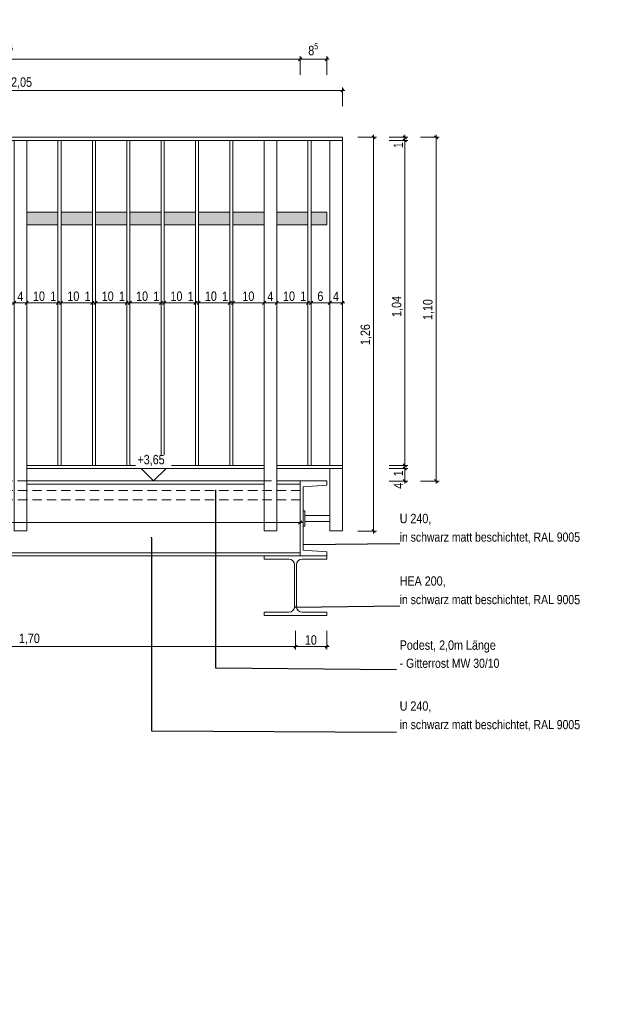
# Model space of a CAD drawing. Header units: metres. Extents: x -58265 to 854892, y -56510 to 35250.
# Tile 40 of 47: x 614433 to 616355, y -28604 to -25454. Entities that reach past the tile are written whole.
import ezdxf

# ---------------------------------------------------------------- set-up
doc = ezdxf.new("R2010")
doc.units = ezdxf.units.M
doc.header["$LTSCALE"] = 0.05
doc.linetypes.add('Wipeout_Contour', pattern=[20000, 0, -20000])
doc.linetypes.add('Öffnungslinie Tür Fenster', pattern=[920, 600, -320])
for name, color, linetype in [('A_1_Schraffuren', 7, 'Continuous'), ('A_4_Detail_Bemaßung', 7, 'Continuous'), ('A_4_Details_Linien', 7, 'Continuous'), ('A_4_N_Detail_Inhalt', 7, 'Continuous')]:
    doc.layers.add(name, color=color, linetype=linetype)
doc.styles.add('ERSTELLTER_STIL_2', font='txt')
doc.dimstyles.new('ERSTELLTER_STIL__1', dxfattribs={"dimtxt": 30, "dimasz": 9.5, "dimexe": 0.18, "dimexo": 50, "dimgap": 0, "dimtad": 1, "dimtih": 1, "dimtoh": 1, "dimlfac": 0.001, "dimzin": 0, "dimdsep": 46, "dimtxsty": 'ERSTELLTER_STIL_2', "dimblk": 'ARROWHEAD_6', "dimblk1": 'ARROWHEAD_6', "dimblk2": 'ARROWHEAD_6', "dimcen": 0.09, "dimclrd": 7, "dimclre": 7, "dimclrt": 7, "dimazin": 0, "dimtfac": 1, "dimtdec": 4, "dimtmove": 0, "dimatfit": 3, "dimfxl": 1, "dimtolj": 1, "dimtzin": 0, "dimarcsym": 0})
doc.dimstyles.new('ERSTELLTER_STIL__4', dxfattribs={"dimtxt": 30, "dimasz": 9.5, "dimexe": 0.18, "dimexo": 50, "dimgap": 0, "dimtad": 1, "dimlfac": 0.001, "dimzin": 0, "dimdsep": 46, "dimtxsty": 'ERSTELLTER_STIL_2', "dimblk": 'ARROWHEAD_6', "dimblk1": 'ARROWHEAD_6', "dimblk2": 'ARROWHEAD_6', "dimcen": 0.09, "dimclrd": 7, "dimclre": 7, "dimclrt": 7, "dimazin": 0, "dimtfac": 1, "dimtdec": 4, "dimtmove": 0, "dimatfit": 3, "dimfxl": 1, "dimtolj": 1, "dimtzin": 0, "dimarcsym": 0})
doc.dimstyles.new('ERSTELLTER_STIL__5', dxfattribs={"dimtxt": 30, "dimasz": 9.5, "dimexe": 0.18, "dimexo": 50, "dimgap": 0, "dimtad": 1, "dimtih": 1, "dimtoh": 1, "dimlfac": 0.001, "dimzin": 0, "dimdsep": 46, "dimtxsty": 'ERSTELLTER_STIL_2', "dimblk": 'ARROWHEAD_6', "dimblk1": 'ARROWHEAD_6', "dimblk2": 'ARROWHEAD_6', "dimcen": 0.09, "dimclrd": 7, "dimclre": 7, "dimclrt": 7, "dimazin": 0, "dimtfac": 1, "dimtdec": 4, "dimtmove": 2, "dimatfit": 3, "dimfxl": 1, "dimtolj": 1, "dimtzin": 0, "dimarcsym": 0})
doc.dimstyles.new('ERSTELLTER_STIL__9', dxfattribs={"dimtxt": 0.18, "dimasz": 9.12, "dimexe": 0.18, "dimexo": 0.0625, "dimgap": 0, "dimtad": 0, "dimtih": 1, "dimtoh": 1, "dimdec": 4, "dimzin": 0, "dimdsep": 46, "dimcen": 0.09, "dimadec": 0, "dimazin": 0, "dimtfac": 1, "dimtdec": 4, "dimtmove": 0, "dimatfit": 3, "dimldrblk": 'ARROWHEAD_11', "dimfxl": 1, "dimtolj": 1, "dimtzin": 0, "dimarcsym": 0})

# ---------------------------------------------------------------- blocks, each defined once
blk = doc.blocks.new('*D74', base_point=(565636.8, -30579.8))
at = {"layer": 'A_4_Detail_Bemaßung', "color": 7, "linetype": 'Continuous', "lineweight": 13}
for p, q in [((613420.4, -25674.8), (613410.4, -25684.8)), ((613415.4, -25729.8), (613415.4, -25670.4)), ((615460.4, -25684.8), (615470.4, -25674.8)), ((615465.4, -25729.8), (615465.4, -25670.4)), ((613407.9, -25679.8), (613415.4, -25679.8)), ((613415.4, -25679.8), (615465.4, -25679.8)), ((615465.4, -25679.8), (615472.9, -25679.8))]:
    blk.add_line(p, q, dxfattribs=at)
at = {"layer": 'A_4_Detail_Bemaßung', "color": 7, "lineweight": 13, "insert": (614405.5, -25673.8), "char_height": 30, "attachment_point": 7, "style": 'ERSTELLTER_STIL_2'}
blk.add_mtext('\\A1;{\\pql;\\fSwis721 Cn BT|b0|i0|c0|p0;\\W1.000000;2,05}', dxfattribs=at)
blk = doc.blocks.new('ARROWHEAD_6')
at = {"color": 0, "linetype": 'Continuous', "lineweight": 0}
for p, q in [((0, 0), (-1, 0)), ((-0.5, -0.5), (0.5, 0.5))]:
    blk.add_line(p, q, dxfattribs=at)
blk = doc.blocks.new('*D79', base_point=(565636.8, -30579.8))
at = {"layer": 'A_4_Detail_Bemaßung', "color": 7, "linetype": 'Continuous', "lineweight": 13}
for p, q in [((614415.4, -26369.1), (614415.4, -26309.8)), ((614455.4, -26369.1), (614455.4, -26309.8)), ((614407.9, -26359.8), (614415.4, -26359.8)), ((614420.4, -26354.8), (614410.4, -26364.8)), ((614415.4, -26359.8), (614455.4, -26359.8)), ((614460.4, -26354.8), (614450.4, -26364.8))]:
    blk.add_line(p, q, dxfattribs=at)
at = {"layer": 'A_4_Detail_Bemaßung', "color": 7, "lineweight": 13, "insert": (614425.5, -26353.8), "char_height": 30, "attachment_point": 7, "style": 'ERSTELLTER_STIL_2'}
blk.add_mtext('\\A1;{\\pql;\\fSwis721 Cn BT|b0|i0|c0|p0;\\W1.000000;4}', dxfattribs=at)
blk = doc.blocks.new('*D80', base_point=(565636.8, -30579.8))
at = {"layer": 'A_4_Detail_Bemaßung', "color": 7, "linetype": 'Continuous', "lineweight": 13}
for p, q in [((614455.4, -26369.1), (614455.4, -26309.8)), ((614555.4, -26369.1), (614555.4, -26309.8)), ((614460.4, -26354.8), (614450.4, -26364.8)), ((614455.4, -26359.8), (614555.4, -26359.8)), ((614560.4, -26354.8), (614550.4, -26364.8))]:
    blk.add_line(p, q, dxfattribs=at)
at = {"layer": 'A_4_Detail_Bemaßung', "color": 7, "lineweight": 13, "char_height": 30, "attachment_point": 7, "style": 'ERSTELLTER_STIL_2'}
for s, insert in [('\\A1;{\\pql;\\fSwis721 Cn BT|b0|i0|c0|p0;\\W1.000000;10}', (614475.5, -26353.8)), ('\\A1;{\\pql;\\fSwis721 Cn BT|b0|i0|c0|p0;\\W1.000000;1}', (614530.5, -26353.8))]:
    blk.add_mtext(s, dxfattribs=dict(at, insert=insert))
blk = doc.blocks.new('*D81', base_point=(565636.8, -30579.8))
at = {"layer": 'A_4_Detail_Bemaßung', "color": 7, "linetype": 'Continuous', "lineweight": 13}
for p, q in [((614555.4, -26369.1), (614555.4, -26309.8)), ((614565.4, -26369.1), (614565.4, -26309.8)), ((614560.4, -26354.8), (614550.4, -26364.8)), ((614555.4, -26359.8), (614565.4, -26359.8)), ((614570.4, -26354.8), (614560.4, -26364.8))]:
    blk.add_line(p, q, dxfattribs=at)
blk = doc.blocks.new('*D82', base_point=(565636.8, -30579.8))
at = {"layer": 'A_4_Detail_Bemaßung', "color": 7, "linetype": 'Continuous', "lineweight": 13}
for p, q in [((614565.4, -26369.1), (614565.4, -26309.8)), ((614665.4, -26369.1), (614665.4, -26309.8)), ((614570.4, -26354.8), (614560.4, -26364.8)), ((614565.4, -26359.8), (614665.4, -26359.8)), ((614670.4, -26354.8), (614660.4, -26364.8))]:
    blk.add_line(p, q, dxfattribs=at)
at = {"layer": 'A_4_Detail_Bemaßung', "color": 7, "lineweight": 13, "char_height": 30, "attachment_point": 7, "style": 'ERSTELLTER_STIL_2'}
for s, insert in [('\\A1;{\\pql;\\fSwis721 Cn BT|b0|i0|c0|p0;\\W1.000000;10}', (614585.5, -26353.8)), ('\\A1;{\\pql;\\fSwis721 Cn BT|b0|i0|c0|p0;\\W1.000000;1}', (614640.5, -26353.8))]:
    blk.add_mtext(s, dxfattribs=dict(at, insert=insert))
blk = doc.blocks.new('*D83', base_point=(565636.8, -30579.8))
at = {"layer": 'A_4_Detail_Bemaßung', "color": 7, "linetype": 'Continuous', "lineweight": 13}
for p, q in [((614665.4, -26369.1), (614665.4, -26309.8)), ((614675.4, -26369.1), (614675.4, -26309.8)), ((614670.4, -26354.8), (614660.4, -26364.8)), ((614665.4, -26359.8), (614675.4, -26359.8)), ((614680.4, -26354.8), (614670.4, -26364.8))]:
    blk.add_line(p, q, dxfattribs=at)
blk = doc.blocks.new('*D84', base_point=(565636.8, -30579.8))
at = {"layer": 'A_4_Detail_Bemaßung', "color": 7, "linetype": 'Continuous', "lineweight": 13}
for p, q in [((614675.4, -26369.1), (614675.4, -26309.8)), ((614775.4, -26369.1), (614775.4, -26309.8)), ((614680.4, -26354.8), (614670.4, -26364.8)), ((614675.4, -26359.8), (614775.4, -26359.8)), ((614780.4, -26354.8), (614770.4, -26364.8))]:
    blk.add_line(p, q, dxfattribs=at)
at = {"layer": 'A_4_Detail_Bemaßung', "color": 7, "lineweight": 13, "char_height": 30, "attachment_point": 7, "style": 'ERSTELLTER_STIL_2'}
for s, insert in [('\\A1;{\\pql;\\fSwis721 Cn BT|b0|i0|c0|p0;\\W1.000000;10}', (614695.5, -26353.8)), ('\\A1;{\\pql;\\fSwis721 Cn BT|b0|i0|c0|p0;\\W1.000000;1}', (614750.5, -26353.8))]:
    blk.add_mtext(s, dxfattribs=dict(at, insert=insert))
blk = doc.blocks.new('*D85', base_point=(565636.8, -30579.8))
at = {"layer": 'A_4_Detail_Bemaßung', "color": 7, "linetype": 'Continuous', "lineweight": 13}
for p, q in [((614775.4, -26369.1), (614775.4, -26309.8)), ((614785.4, -26369.1), (614785.4, -26309.8)), ((614780.4, -26354.8), (614770.4, -26364.8)), ((614775.4, -26359.8), (614785.4, -26359.8)), ((614790.4, -26354.8), (614780.4, -26364.8))]:
    blk.add_line(p, q, dxfattribs=at)
blk = doc.blocks.new('*D86', base_point=(565636.8, -30579.8))
at = {"layer": 'A_4_Detail_Bemaßung', "color": 7, "linetype": 'Continuous', "lineweight": 13}
for p, q in [((614785.4, -26369.1), (614785.4, -26309.8)), ((614885.4, -26369.1), (614885.4, -26309.8)), ((614790.4, -26354.8), (614780.4, -26364.8)), ((614785.4, -26359.8), (614885.4, -26359.8)), ((614890.4, -26354.8), (614880.4, -26364.8))]:
    blk.add_line(p, q, dxfattribs=at)
at = {"layer": 'A_4_Detail_Bemaßung', "color": 7, "lineweight": 13, "char_height": 30, "attachment_point": 7, "style": 'ERSTELLTER_STIL_2'}
for s, insert in [('\\A1;{\\pql;\\fSwis721 Cn BT|b0|i0|c0|p0;\\W1.000000;10}', (614805.5, -26353.8)), ('\\A1;{\\pql;\\fSwis721 Cn BT|b0|i0|c0|p0;\\W1.000000;1}', (614860.5, -26353.8))]:
    blk.add_mtext(s, dxfattribs=dict(at, insert=insert))
blk = doc.blocks.new('*D87', base_point=(565636.8, -30579.8))
at = {"layer": 'A_4_Detail_Bemaßung', "color": 7, "linetype": 'Continuous', "lineweight": 13}
for p, q in [((614885.4, -26369.1), (614885.4, -26309.8)), ((614895.4, -26369.1), (614895.4, -26309.8)), ((614890.4, -26354.8), (614880.4, -26364.8)), ((614885.4, -26359.8), (614895.4, -26359.8)), ((614900.4, -26354.8), (614890.4, -26364.8))]:
    blk.add_line(p, q, dxfattribs=at)
blk = doc.blocks.new('*D88', base_point=(565636.8, -30579.8))
at = {"layer": 'A_4_Detail_Bemaßung', "color": 7, "linetype": 'Continuous', "lineweight": 13}
for p, q in [((614895.4, -26369.1), (614895.4, -26309.8)), ((614995.4, -26369.1), (614995.4, -26309.8)), ((614900.4, -26354.8), (614890.4, -26364.8)), ((614895.4, -26359.8), (614995.4, -26359.8)), ((615000.4, -26354.8), (614990.4, -26364.8))]:
    blk.add_line(p, q, dxfattribs=at)
at = {"layer": 'A_4_Detail_Bemaßung', "color": 7, "lineweight": 13, "char_height": 30, "attachment_point": 7, "style": 'ERSTELLTER_STIL_2'}
for s, insert in [('\\A1;{\\pql;\\fSwis721 Cn BT|b0|i0|c0|p0;\\W1.000000;10}', (614915.5, -26353.8)), ('\\A1;{\\pql;\\fSwis721 Cn BT|b0|i0|c0|p0;\\W1.000000;1}', (614970.5, -26353.8))]:
    blk.add_mtext(s, dxfattribs=dict(at, insert=insert))
blk = doc.blocks.new('*D89', base_point=(565636.8, -30579.8))
at = {"layer": 'A_4_Detail_Bemaßung', "color": 7, "linetype": 'Continuous', "lineweight": 13}
for p, q in [((614995.4, -26369.1), (614995.4, -26309.8)), ((615005.4, -26369.1), (615005.4, -26309.8)), ((615000.4, -26354.8), (614990.4, -26364.8)), ((614995.4, -26359.8), (615005.4, -26359.8)), ((615010.4, -26354.8), (615000.4, -26364.8))]:
    blk.add_line(p, q, dxfattribs=at)
blk = doc.blocks.new('*D90', base_point=(565636.8, -30579.8))
at = {"layer": 'A_4_Detail_Bemaßung', "color": 7, "linetype": 'Continuous', "lineweight": 13}
for p, q in [((615005.4, -26369.1), (615005.4, -26309.8)), ((615105.4, -26369.1), (615105.4, -26309.8)), ((615010.4, -26354.8), (615000.4, -26364.8)), ((615005.4, -26359.8), (615105.4, -26359.8)), ((615110.4, -26354.8), (615100.4, -26364.8))]:
    blk.add_line(p, q, dxfattribs=at)
at = {"layer": 'A_4_Detail_Bemaßung', "color": 7, "lineweight": 13, "char_height": 30, "attachment_point": 7, "style": 'ERSTELLTER_STIL_2'}
for s, insert in [('\\A1;{\\pql;\\fSwis721 Cn BT|b0|i0|c0|p0;\\W1.000000;10}', (615025.5, -26353.8)), ('\\A1;{\\pql;\\fSwis721 Cn BT|b0|i0|c0|p0;\\W1.000000;1}', (615080.5, -26353.8))]:
    blk.add_mtext(s, dxfattribs=dict(at, insert=insert))
blk = doc.blocks.new('*D91', base_point=(565636.8, -30579.8))
at = {"layer": 'A_4_Detail_Bemaßung', "color": 7, "linetype": 'Continuous', "lineweight": 13}
for p, q in [((615105.4, -26369.1), (615105.4, -26309.8)), ((615115.4, -26369.1), (615115.4, -26309.8)), ((615110.4, -26354.8), (615100.4, -26364.8)), ((615105.4, -26359.8), (615115.4, -26359.8)), ((615120.4, -26354.8), (615110.4, -26364.8))]:
    blk.add_line(p, q, dxfattribs=at)
blk = doc.blocks.new('*D92', base_point=(565636.8, -30579.8))
at = {"layer": 'A_4_Detail_Bemaßung', "color": 7, "linetype": 'Continuous', "lineweight": 13}
for p, q in [((615115.4, -26369.1), (615115.4, -26309.8)), ((615215.4, -26369.1), (615215.4, -26309.8)), ((615120.4, -26354.8), (615110.4, -26364.8)), ((615115.4, -26359.8), (615215.4, -26359.8)), ((615220.4, -26354.8), (615210.4, -26364.8))]:
    blk.add_line(p, q, dxfattribs=at)
at = {"layer": 'A_4_Detail_Bemaßung', "color": 7, "lineweight": 13, "insert": (615145.5, -26353.8), "char_height": 30, "attachment_point": 7, "style": 'ERSTELLTER_STIL_2'}
blk.add_mtext('\\A1;{\\pql;\\fSwis721 Cn BT|b0|i0|c0|p0;\\W1.000000;10}', dxfattribs=at)
blk = doc.blocks.new('*D93', base_point=(565636.8, -30579.8))
at = {"layer": 'A_4_Detail_Bemaßung', "color": 7, "linetype": 'Continuous', "lineweight": 13}
for p, q in [((615215.4, -26369.1), (615215.4, -26309.8)), ((615255.4, -26369.1), (615255.4, -26309.8)), ((615220.4, -26354.8), (615210.4, -26364.8)), ((615215.4, -26359.8), (615255.4, -26359.8)), ((615260.4, -26354.8), (615250.4, -26364.8))]:
    blk.add_line(p, q, dxfattribs=at)
at = {"layer": 'A_4_Detail_Bemaßung', "color": 7, "lineweight": 13, "insert": (615225.5, -26353.8), "char_height": 30, "attachment_point": 7, "style": 'ERSTELLTER_STIL_2'}
blk.add_mtext('\\A1;{\\pql;\\fSwis721 Cn BT|b0|i0|c0|p0;\\W1.000000;4}', dxfattribs=at)
blk = doc.blocks.new('*D94', base_point=(565636.8, -30579.8))
at = {"layer": 'A_4_Detail_Bemaßung', "color": 7, "linetype": 'Continuous', "lineweight": 13}
for p, q in [((615255.4, -26369.1), (615255.4, -26309.8)), ((615355.4, -26369.1), (615355.4, -26309.8)), ((615260.4, -26354.8), (615250.4, -26364.8)), ((615255.4, -26359.8), (615355.4, -26359.8)), ((615360.4, -26354.8), (615350.4, -26364.8))]:
    blk.add_line(p, q, dxfattribs=at)
at = {"layer": 'A_4_Detail_Bemaßung', "color": 7, "lineweight": 13, "char_height": 30, "attachment_point": 7, "style": 'ERSTELLTER_STIL_2'}
for s, insert in [('\\A1;{\\pql;\\fSwis721 Cn BT|b0|i0|c0|p0;\\W1.000000;10}', (615275.5, -26353.8)), ('\\A1;{\\pql;\\fSwis721 Cn BT|b0|i0|c0|p0;\\W1.000000;1}', (615330.5, -26353.8))]:
    blk.add_mtext(s, dxfattribs=dict(at, insert=insert))
blk = doc.blocks.new('*D95', base_point=(565636.8, -30579.8))
at = {"layer": 'A_4_Detail_Bemaßung', "color": 7, "linetype": 'Continuous', "lineweight": 13}
for p, q in [((615355.4, -26369.1), (615355.4, -26309.8)), ((615365.4, -26369.1), (615365.4, -26309.8)), ((615360.4, -26354.8), (615350.4, -26364.8)), ((615355.4, -26359.8), (615365.4, -26359.8)), ((615370.4, -26354.8), (615360.4, -26364.8))]:
    blk.add_line(p, q, dxfattribs=at)
blk = doc.blocks.new('*D96', base_point=(565636.8, -30579.8))
at = {"layer": 'A_4_Detail_Bemaßung', "color": 7, "linetype": 'Continuous', "lineweight": 13}
for p, q in [((615365.4, -26369.1), (615365.4, -26309.8)), ((615425.4, -26369.1), (615425.4, -26309.8)), ((615370.4, -26354.8), (615360.4, -26364.8)), ((615365.4, -26359.8), (615425.4, -26359.8)), ((615430.4, -26354.8), (615420.4, -26364.8))]:
    blk.add_line(p, q, dxfattribs=at)
at = {"layer": 'A_4_Detail_Bemaßung', "color": 7, "lineweight": 13, "insert": (615385.5, -26353.8), "char_height": 30, "attachment_point": 7, "style": 'ERSTELLTER_STIL_2'}
blk.add_mtext('\\A1;{\\pql;\\fSwis721 Cn BT|b0|i0|c0|p0;\\W1.000000;6}', dxfattribs=at)
blk = doc.blocks.new('*D97', base_point=(565636.8, -30579.8))
at = {"layer": 'A_4_Detail_Bemaßung', "color": 7, "linetype": 'Continuous', "lineweight": 13}
for p, q in [((615425.4, -26369.1), (615425.4, -26309.8)), ((615465.4, -26369.1), (615465.4, -26309.8)), ((615430.4, -26354.8), (615420.4, -26364.8)), ((615425.4, -26359.8), (615465.4, -26359.8)), ((615460.4, -26364.8), (615470.4, -26354.8)), ((615465.4, -26359.8), (615472.9, -26359.8))]:
    blk.add_line(p, q, dxfattribs=at)
at = {"layer": 'A_4_Detail_Bemaßung', "color": 7, "lineweight": 13, "insert": (615435.5, -26353.8), "char_height": 30, "attachment_point": 7, "style": 'ERSTELLTER_STIL_2'}
blk.add_mtext('\\A1;{\\pql;\\fSwis721 Cn BT|b0|i0|c0|p0;\\W1.000000;4}', dxfattribs=at)
blk = doc.blocks.new('*D99', base_point=(565636.8, -30579.8))
at = {"layer": 'A_4_Detail_Bemaßung', "color": 7, "linetype": 'Continuous', "lineweight": 13}
for p, q in [((613615.4, -27469.1), (613615.4, -27409.8)), ((615315.4, -27469.1), (615315.4, -27409.8)), ((613620.4, -27454.8), (613610.4, -27464.8)), ((613615.4, -27459.8), (615315.4, -27459.8)), ((615320.4, -27454.8), (615310.4, -27464.8))]:
    blk.add_line(p, q, dxfattribs=at)
at = {"layer": 'A_4_Detail_Bemaßung', "color": 7, "lineweight": 13, "insert": (614430.5, -27453.8), "char_height": 30, "attachment_point": 7, "style": 'ERSTELLTER_STIL_2'}
blk.add_mtext('\\A1;{\\pql;\\fSwis721 Cn BT|b0|i0|c0|p0;\\W1.000000;1,70}', dxfattribs=at)
blk = doc.blocks.new('*D100', base_point=(565636.8, -30579.8))
at = {"layer": 'A_4_Detail_Bemaßung', "color": 7, "linetype": 'Continuous', "lineweight": 13}
for p, q in [((615315.4, -27469.1), (615315.4, -27409.8)), ((615415.4, -27469.1), (615415.4, -27409.8)), ((615320.4, -27454.8), (615310.4, -27464.8)), ((615315.4, -27459.8), (615415.4, -27459.8)), ((615410.4, -27464.8), (615420.4, -27454.8)), ((615415.4, -27459.8), (615422.9, -27459.8))]:
    blk.add_line(p, q, dxfattribs=at)
at = {"layer": 'A_4_Detail_Bemaßung', "color": 7, "lineweight": 13, "insert": (615345.5, -27453.8), "char_height": 30, "attachment_point": 7, "style": 'ERSTELLTER_STIL_2'}
blk.add_mtext('\\A1;{\\pql;\\fSwis721 Cn BT|b0|i0|c0|p0;\\W1.000000;10}', dxfattribs=at)
blk = doc.blocks.new('*D101', base_point=(565636.8, -30579.8))
at = {"layer": 'A_4_Detail_Bemaßung', "color": 7, "linetype": 'Continuous', "lineweight": 13}
for p, q in [((613415.4, -27071.7), (613415.4, -27012.4)), ((615330.4, -27071.7), (615330.4, -27012.4)), ((613407.9, -27062.4), (613415.4, -27062.4)), ((613420.4, -27057.4), (613410.4, -27067.4)), ((613415.4, -27062.4), (615330.4, -27062.4)), ((615325.4, -27067.4), (615335.4, -27057.4)), ((615330.4, -27062.4), (615337.9, -27062.4))]:
    blk.add_line(p, q, dxfattribs=at)
at = {"layer": 'A_4_Detail_Bemaßung', "color": 7, "lineweight": 13, "insert": (614290.8, -27062.7), "char_height": 30, "attachment_point": 7, "style": 'ERSTELLTER_STIL_2'}
blk.add_mtext('\\A1;{\\pql;\\fSwis721 Cn BT|b0|i0|c0|p0;\\W1.000000;1,91\\fSwis721 Cn BT|b0|i0|c0|p0;\\W1.000000;\\A1{\\H.66x;\\S5^  ;}}', dxfattribs=at)
blk = doc.blocks.new('*D122', base_point=(565636.8, -30579.8))
at = {"layer": 'A_4_Detail_Bemaßung', "color": 7, "linetype": 'Continuous', "lineweight": 13}
for p, q in [((615674.8, -26889.8), (615615.4, -26889.8)), ((615660.4, -26884.8), (615670.4, -26894.8)), ((615665.4, -26929.8), (615665.4, -26889.8)), ((615674.8, -26929.8), (615615.4, -26929.8)), ((615660.4, -26924.8), (615670.4, -26934.8)), ((615665.4, -26937.3), (615665.4, -26929.8))]:
    blk.add_line(p, q, dxfattribs=at)
at = {"layer": 'A_4_Detail_Bemaßung', "color": 7, "lineweight": 13, "char_height": 30, "attachment_point": 7, "rotation": 90, "style": 'ERSTELLTER_STIL_2'}
for s, insert in [('\\A1;{\\pql;\\fSwis721 Cn BT|b0|i0|c0|p0;\\W1.000000;1}', (615659.4, -26914.7)), ('\\A1;{\\pql;\\fSwis721 Cn BT|b0|i0|c0|p0;\\W1.000000;4}', (615659.4, -26954.7))]:
    blk.add_mtext(s, dxfattribs=dict(at, insert=insert))
blk = doc.blocks.new('*D123', base_point=(565636.8, -30579.8))
at = {"layer": 'A_4_Detail_Bemaßung', "color": 7, "linetype": 'Continuous', "lineweight": 13}
for p, q in [((615660.4, -26874.8), (615670.4, -26884.8)), ((615674.8, -26879.8), (615615.4, -26879.8)), ((615674.8, -26889.8), (615615.4, -26889.8)), ((615660.4, -26884.8), (615670.4, -26894.8)), ((615665.4, -26889.8), (615665.4, -26879.8))]:
    blk.add_line(p, q, dxfattribs=at)
blk = doc.blocks.new('*D124', base_point=(565636.8, -30579.8))
at = {"layer": 'A_4_Detail_Bemaßung', "color": 7, "linetype": 'Continuous', "lineweight": 13}
for p, q in [((615670.4, -25844.8), (615660.4, -25834.8)), ((615674.8, -25839.8), (615615.4, -25839.8)), ((615665.4, -26879.8), (615665.4, -25839.8)), ((615660.4, -26874.8), (615670.4, -26884.8)), ((615674.8, -26879.8), (615615.4, -26879.8))]:
    blk.add_line(p, q, dxfattribs=at)
at = {"layer": 'A_4_Detail_Bemaßung', "color": 7, "lineweight": 13, "char_height": 30, "attachment_point": 7, "rotation": 90, "style": 'ERSTELLTER_STIL_2'}
for s, insert in [('\\A1;{\\pql;\\fSwis721 Cn BT|b0|i0|c0|p0;\\W1.000000;1}', (615659.4, -25864.7)), ('\\A1;{\\pql;\\fSwis721 Cn BT|b0|i0|c0|p0;\\W1.000000;1,04}', (615659.4, -26404.6))]:
    blk.add_mtext(s, dxfattribs=dict(at, insert=insert))
blk = doc.blocks.new('*D125', base_point=(565636.8, -30579.8))
at = {"layer": 'A_4_Detail_Bemaßung', "color": 7, "linetype": 'Continuous', "lineweight": 13}
for p, q in [((615674.8, -25829.8), (615615.4, -25829.8)), ((615660.4, -25824.8), (615670.4, -25834.8)), ((615670.4, -25844.8), (615660.4, -25834.8)), ((615665.4, -25829.8), (615665.4, -25822.3)), ((615665.4, -25839.8), (615665.4, -25829.8)), ((615674.8, -25839.8), (615615.4, -25839.8))]:
    blk.add_line(p, q, dxfattribs=at)
blk = doc.blocks.new('*D126', base_point=(565636.8, -30579.8))
at = {"layer": 'A_4_Detail_Bemaßung', "color": 7, "linetype": 'Continuous', "lineweight": 13}
for p, q in [((615774.8, -25829.8), (615715.4, -25829.8)), ((615770.4, -25834.8), (615760.4, -25824.8)), ((615765.4, -25829.8), (615765.4, -25822.3)), ((615765.4, -26929.8), (615765.4, -25829.8)), ((615774.8, -26929.8), (615715.4, -26929.8)), ((615760.4, -26924.8), (615770.4, -26934.8)), ((615765.4, -26937.3), (615765.4, -26929.8))]:
    blk.add_line(p, q, dxfattribs=at)
at = {"layer": 'A_4_Detail_Bemaßung', "color": 7, "lineweight": 13, "insert": (615759.4, -26414.7), "char_height": 30, "attachment_point": 7, "rotation": 90, "style": 'ERSTELLTER_STIL_2'}
blk.add_mtext('\\A1;{\\pql;\\fSwis721 Cn BT|b0|i0|c0|p0;\\W1.000000;1,10}', dxfattribs=at)
blk = doc.blocks.new('*D127', base_point=(565636.8, -30579.8))
at = {"layer": 'A_4_Detail_Bemaßung', "color": 7, "linetype": 'Continuous', "lineweight": 13}
for p, q in [((615574.8, -25829.8), (615515.4, -25829.8)), ((615570.4, -25834.8), (615560.4, -25824.8)), ((615565.4, -25829.8), (615565.4, -25822.3)), ((615565.4, -27089.8), (615565.4, -25829.8)), ((615574.8, -27089.8), (615515.4, -27089.8)), ((615560.4, -27084.8), (615570.4, -27094.8)), ((615565.4, -27097.3), (615565.4, -27089.8))]:
    blk.add_line(p, q, dxfattribs=at)
at = {"layer": 'A_4_Detail_Bemaßung', "color": 7, "lineweight": 13, "insert": (615559.4, -26494.7), "char_height": 30, "attachment_point": 7, "rotation": 90, "style": 'ERSTELLTER_STIL_2'}
blk.add_mtext('\\A1;{\\pql;\\fSwis721 Cn BT|b0|i0|c0|p0;\\W1.000000;1,26}', dxfattribs=at)
blk = doc.blocks.new('*D155', base_point=(565636.8, -30579.8))
at = {"layer": 'A_4_Detail_Bemaßung', "color": 7, "linetype": 'Continuous', "lineweight": 13}
for p, q in [((613420.4, -25574.8), (613410.4, -25584.8)), ((613415.4, -25629.8), (613415.4, -25570.4)), ((613415.4, -25579.8), (615330.4, -25579.8)), ((615335.4, -25574.8), (615325.4, -25584.8)), ((615330.4, -25629.8), (615330.4, -25570.4))]:
    blk.add_line(p, q, dxfattribs=at)
at = {"layer": 'A_4_Detail_Bemaßung', "color": 7, "lineweight": 13, "insert": (614331.5, -25581.3), "char_height": 30, "attachment_point": 7, "style": 'ERSTELLTER_STIL_2'}
blk.add_mtext('\\A1;{\\pql;\\fSwis721 Cn BT|b0|i0|c0|p0;\\W1.000000;1,91\\fSwis721 Cn BT|b0|i0|c0|p0;\\W1.000000;\\A1{\\H.66x;\\S5^  ;}}', dxfattribs=at)
blk = doc.blocks.new('*D156', base_point=(565636.8, -30579.8))
at = {"layer": 'A_4_Detail_Bemaßung', "color": 7, "linetype": 'Continuous', "lineweight": 13}
for p, q in [((615335.4, -25574.8), (615325.4, -25584.8)), ((615330.4, -25629.8), (615330.4, -25570.4)), ((615330.4, -25579.8), (615415.4, -25579.8)), ((615410.4, -25584.8), (615420.4, -25574.8)), ((615415.4, -25629.8), (615415.4, -25570.4)), ((615415.4, -25579.8), (615422.9, -25579.8))]:
    blk.add_line(p, q, dxfattribs=at)
at = {"layer": 'A_4_Detail_Bemaßung', "color": 7, "lineweight": 13, "insert": (615356.4, -25576.1), "char_height": 30, "attachment_point": 7, "style": 'ERSTELLTER_STIL_2'}
blk.add_mtext('\\A1;{\\pql;\\fSwis721 Cn BT|b0|i0|c0|p0;\\W1.000000;8\\fSwis721 Cn BT|b0|i0|c0|p0;\\W1.000000;\\A1{\\H.66x;\\S5^  ;}}', dxfattribs=at)
blk = doc.blocks.new('ARROWHEAD_11')
at = {"color": 0, "linetype": 'Continuous', "lineweight": 0}
blk.add_line((0, 0), (-1, 0), dxfattribs=at)
at = {"color": 0, "linetype": 'Continuous', "lineweight": 0, "const_width": 0.25, "flags": 128}
blk.add_lwpolyline([(-0.125, 0, 1), (0.125, 0, 1)], format="xyb", close=True, dxfattribs=at)

msp = doc.modelspace()

# ---------------------------------------------------------------- hatches: boundary and pattern name
at = {"layer": 'A_1_Schraffuren', "linetype": 'Continuous', "lineweight": 15}
for points in [[(614555.428, -26109.774), (614455.428, -26109.774), (614455.428, -26069.774), (614555.428, -26069.774)], [(614665.428, -26109.774), (614565.428, -26109.774), (614565.428, -26069.774), (614665.428, -26069.774)], [(614775.428, -26109.774), (614675.428, -26109.774), (614675.428, -26069.774), (614775.428, -26069.774)], [(614885.428, -26109.774), (614785.428, -26109.774), (614785.428, -26069.774), (614885.428, -26069.774)], [(614995.428, -26109.774), (614895.428, -26109.774), (614895.428, -26069.774), (614995.428, -26069.774)], [(615105.428, -26109.774), (615005.428, -26109.774), (615005.428, -26069.774), (615105.428, -26069.774)], [(615215.428, -26109.774), (615115.428, -26109.774), (615115.428, -26069.774), (615215.428, -26069.774)], [(615355.428, -26109.774), (615255.428, -26109.774), (615255.428, -26069.774), (615355.428, -26069.774)], [(615415.428, -26109.774), (615365.428, -26109.774), (615365.428, -26069.774), (615415.428, -26069.774)]]:
    msp.add_hatch(color=7, dxfattribs=at).paths.add_polyline_path(points)

# ---------------------------------------------------------------- linework, layer by layer
at = {"color": 7, "linetype": 'Continuous', "lineweight": 15}
msp.add_lwpolyline([(615294.178, -27179.774), (615215.428, -27179.774), (615215.428, -27169.774), (615415.428, -27169.774), (615415.428, -27179.774), (615336.678, -27179.774, 0.41421356), (615318.678, -27197.774), (615318.678, -27331.774, 0.41421356), (615336.678, -27349.774), (615415.428, -27349.774), (615415.428, -27359.774), (615215.428, -27359.774), (615215.428, -27349.774), (615294.178, -27349.774, 0.41421356), (615312.178, -27331.774), (615312.178, -27197.774, 0.41421356)], format="xyb", close=True, dxfattribs=at)
at = {"layer": 'A_1_Schraffuren', "color": 7, "linetype": 'Continuous', "lineweight": 15, "flags": 128}
for points in [[(614555.428, -26109.774), (614455.428, -26109.774), (614455.428, -26069.774), (614555.428, -26069.774)], [(614665.428, -26109.774), (614565.428, -26109.774), (614565.428, -26069.774), (614665.428, -26069.774)], [(614775.428, -26109.774), (614675.428, -26109.774), (614675.428, -26069.774), (614775.428, -26069.774)], [(614885.428, -26109.774), (614785.428, -26109.774), (614785.428, -26069.774), (614885.428, -26069.774)], [(614995.428, -26109.774), (614895.428, -26109.774), (614895.428, -26069.774), (614995.428, -26069.774)], [(615105.428, -26109.774), (615005.428, -26109.774), (615005.428, -26069.774), (615105.428, -26069.774)], [(615215.428, -26109.774), (615115.428, -26109.774), (615115.428, -26069.774), (615215.428, -26069.774)], [(615355.428, -26109.774), (615255.428, -26109.774), (615255.428, -26069.774), (615355.428, -26069.774)], [(615415.428, -26109.774), (615365.428, -26109.774), (615365.428, -26069.774), (615415.428, -26069.774)]]:
    msp.add_lwpolyline(points, close=True, dxfattribs=at)
at = {"layer": 'A_4_Detail_Bemaßung', "color": 7, "linetype": 'Continuous', "lineweight": 13}
for p, q in [((614861.297, -26929.774), (614821.297, -26889.774)), ((614821.297, -26889.774), (614901.297, -26889.774)), ((614901.297, -26889.774), (614861.297, -26929.774)), ((614861.297, -26929.774), (614831.297, -26929.774)), ((614861.297, -26929.774), (614911.297, -26929.774))]:
    msp.add_line(p, q, dxfattribs=at)
at = {"layer": 'A_4_Details_Linien', "color": 7, "linetype": 'Continuous', "lineweight": 15}
msp.add_lwpolyline([(613420.888, -25839.774), (615465.428, -25839.774), (615465.428, -25829.774), (613417.825, -25829.774)], dxfattribs=at)
for points in [[(614415.428, -25839.774), (614455.428, -25839.774), (614455.428, -27089.774), (614415.428, -27089.774)], [(614555.428, -26879.774), (614565.428, -26879.774), (614565.428, -25839.774), (614555.428, -25839.774)], [(614665.428, -26879.774), (614675.428, -26879.774), (614675.428, -25839.774), (614665.428, -25839.774)], [(614775.428, -26879.774), (614785.428, -26879.774), (614785.428, -25839.774), (614775.428, -25839.774)], [(614885.428, -26879.774), (614895.428, -26879.774), (614895.428, -25839.774), (614885.428, -25839.774)], [(614995.428, -26879.774), (615005.428, -26879.774), (615005.428, -25839.774), (614995.428, -25839.774)], [(615105.428, -26879.774), (615115.428, -26879.774), (615115.428, -25839.774), (615105.428, -25839.774)], [(615215.428, -25839.774), (615255.428, -25839.774), (615255.428, -27089.774), (615215.428, -27089.774)], [(615355.428, -26879.774), (615365.428, -26879.774), (615365.428, -25839.774), (615355.428, -25839.774)], [(615425.428, -26879.774), (615465.428, -26879.774), (615465.428, -25839.774), (615425.428, -25839.774)], [(614455.428, -26879.774), (615215.428, -26879.774), (615215.428, -26889.774), (614455.428, -26889.774)], [(615255.428, -26879.774), (615465.428, -26879.774), (615465.428, -26889.774), (615255.428, -26889.774)], [(615425.428, -27089.774), (615465.428, -27089.774), (615465.428, -26889.774), (615425.428, -26889.774)], [(614455.428, -26929.774), (615215.428, -26929.774), (615215.428, -26939.774), (614455.428, -26939.774)], [(615255.428, -26929.774), (615330.428, -26929.774), (615330.428, -26939.774), (615255.428, -26939.774)], [(615415.428, -26929.774), (615330.428, -26929.774), (615330.428, -27169.774), (615415.428, -27169.774), (615415.428, -27156.774), (615340.428, -27150.774), (615340.428, -26948.774), (615415.428, -26942.774)], [(615340.428, -27074.774), (615345.428, -27074.774), (615345.428, -27024.774), (615340.428, -27024.774)], [(615345.428, -27059.774), (615425.428, -27059.774), (615425.428, -27039.774), (615345.428, -27039.774)], [(615330.428, -27169.774), (613471.074, -27169.774), (610771.074, -28994.774), (609941.074, -28994.774), (607678.149, -30524.343), (607678.149, -30699.775), (607668.149, -30699.775), (607668.149, -30519.032), (609938.011, -28984.774), (610768.011, -28984.774), (613468.012, -27159.774), (615330.428, -27159.774)]]:
    msp.add_lwpolyline(points, close=True, dxfattribs=at)
at = {"layer": 'A_4_Details_Linien', "color": 7, "linetype": 'Öffnungslinie Tür Fenster', "lineweight": 15}
msp.add_lwpolyline([(613415.428, -26989.774), (615330.428, -26989.774), (615330.428, -26929.774), (613415.428, -26929.774)], close=True, dxfattribs=at)
msp.add_lwpolyline([(613415.428, -26959.774), (615330.428, -26959.774)], dxfattribs=at)

# ---------------------------------------------------------------- dimensions: what is measured, and where the dimension line sits
at = {"layer": 'A_4_Detail_Bemaßung', "color": 7, "linetype": 'Continuous', "lineweight": 13}
for base, p1, p2, dimstyle, picture, middle in [((615415.428366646, -25579.773905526), (615330.428366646, -26939.773905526), (615415.428366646, -26929.773905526), 'ERSTELLTER_STIL__1', '*D156', (615408.197016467, -25558.77390566)), ((615465.428, -25679.774), (613415.428, -26929.774), (615465.428, -25829.774), 'ERSTELLTER_STIL__1', '*D74', (614444.383, -25658.774)), ((614455.428, -26359.774), (614415.428, -25839.774), (614455.428, -25839.774), 'ERSTELLTER_STIL__1', '*D79', (614436.883, -26338.774)), ((614555.428, -26359.774), (614455.428, -25839.774), (614555.428, -25839.774), 'ERSTELLTER_STIL__1', '*D80', (614498.376, -26338.774)), ((614565.428, -26359.774), (614555.428, -25839.774), (614565.428, -25839.774), 'ERSTELLTER_STIL__1', '*D81', (614541.922, -26338.774)), ((614665.428, -26359.774), (614565.428, -25839.774), (614665.428, -25839.774), 'ERSTELLTER_STIL__1', '*D82', (614608.376, -26338.774)), ((614675.428, -26359.774), (614665.428, -25839.774), (614675.428, -25839.774), 'ERSTELLTER_STIL__1', '*D83', (614651.922, -26338.774)), ((614775.428, -26359.774), (614675.428, -25839.774), (614775.428, -25839.774), 'ERSTELLTER_STIL__1', '*D84', (614718.376, -26338.774)), ((614785.428, -26359.774), (614775.428, -25839.774), (614785.428, -25839.774), 'ERSTELLTER_STIL__1', '*D85', (614761.922, -26338.774)), ((614885.428, -26359.774), (614785.428, -25839.774), (614885.428, -25839.774), 'ERSTELLTER_STIL__1', '*D86', (614828.376, -26338.774)), ((614895.428, -26359.774), (614885.428, -25839.774), (614895.428, -25839.774), 'ERSTELLTER_STIL__1', '*D87', (614871.922, -26338.774)), ((614995.428, -26359.774), (614895.428, -25839.774), (614995.428, -25839.774), 'ERSTELLTER_STIL__1', '*D88', (614938.376, -26338.774)), ((615005.428, -26359.774), (614995.428, -25839.774), (615005.428, -25839.774), 'ERSTELLTER_STIL__1', '*D89', (614981.922, -26338.774)), ((615105.428, -26359.774), (615005.428, -25839.774), (615105.428, -25839.774), 'ERSTELLTER_STIL__1', '*D90', (615048.376, -26338.774)), ((615115.428, -26359.774), (615105.428, -25839.774), (615115.428, -25839.774), 'ERSTELLTER_STIL__1', '*D91', (615091.922, -26338.774)), ((615215.428, -26359.774), (615115.428, -25839.774), (615215.428, -25839.774), 'ERSTELLTER_STIL__1', '*D92', (615168.337, -26338.774)), ((615255.428, -26359.774), (615215.428, -25839.774), (615255.428, -25839.774), 'ERSTELLTER_STIL__1', '*D93', (615236.883, -26338.774)), ((615355.428, -26359.774), (615255.428, -25839.774), (615355.428, -25839.774), 'ERSTELLTER_STIL__1', '*D94', (615298.376, -26338.774)), ((615365.428, -26359.774), (615355.428, -25839.774), (615365.428, -25839.774), 'ERSTELLTER_STIL__1', '*D95', (615341.922, -26338.774)), ((615425.428, -26359.774), (615365.428, -25839.774), (615425.428, -26352.498), 'ERSTELLTER_STIL__1', '*D96', (615396.883, -26338.774)), ((615465.428, -26359.774), (615425.428, -26352.498), (615465.428, -26355.132), 'ERSTELLTER_STIL__1', '*D97', (615446.883, -26338.774)), ((615330.428366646, -27062.366817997), (613415.428366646, -26959.773905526), (615330.428366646, -26989.773905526), 'ERSTELLTER_STIL__5', '*D101', (614369.98598418, -27040.238990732)), ((615315.428, -27459.774), (613615.428, -27359.774), (615315.428, -27359.774), 'ERSTELLTER_STIL__1', '*D99', (614469.383, -27438.774)), ((615415.428, -27459.774), (615315.428, -27359.774), (615415.428, -27349.774), 'ERSTELLTER_STIL__1', '*D100', (615368.337, -27438.774))]:
    dim = msp.add_linear_dim(base=base, p1=p1, p2=p2, dimstyle=dimstyle, dxfattribs=at)
    dim.commit()
    dim.dimension.update_dxf_attribs({"geometry": picture, "text_midpoint": middle, "dimtype": 160})
for base, p1, p2, picture, middle in [((615565.428, -25829.774), (615255.428, -27089.774), (615465.428, -25829.774), '*D127', (615544.428, -26455.819)), ((615765.428, -25829.774), (615330.428, -26929.774), (615465.428, -25829.774), '*D126', (615744.428, -26375.819)), ((615665.428, -25829.774), (615392.047, -25839.774), (615465.428, -25829.774), '*D125', (615644.428, -25853.28)), ((615665.428, -25839.774), (615465.428, -26879.774), (615392.047, -25839.774), '*D124', (615644.428, -26365.78)), ((615665.428, -26879.774), (615465.428, -26889.774), (615465.428, -26879.774), '*D123', (615644.428, -26903.28)), ((615665.428, -26889.774), (615330.428, -26929.774), (615465.428, -26889.774), '*D122', (615644.428, -26943.28))]:
    dim = msp.add_linear_dim(base=base, p1=p1, p2=p2, angle=90, dimstyle='ERSTELLTER_STIL__4', dxfattribs=at)
    dim.commit()
    dim.dimension.update_dxf_attribs({"geometry": picture, "text_midpoint": middle, "dimtype": 160, "text_rotation": 90})

# ---------------------------------------------------------------- wipeouts: each hides what was drawn before it
at = {"color": 7, "linetype": 'Wipeout_Contour', "lineweight": 15, "ltscale": 2466179.203126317}
msp.add_wipeout([(615648.806, -27016.411), (616250.815, -27016.411), (616250.815, -27143.286), (615648.806, -27143.286)], dxfattribs=at).dxf.layer = 'A_4_N_Detail_Inhalt'
at = {"color": 7, "linetype": 'Wipeout_Contour', "lineweight": 15, "ltscale": 2466214.470195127}
msp.add_wipeout([(615648.806, -27216.411), (616250.815, -27216.411), (616250.815, -27343.286), (615648.806, -27343.286)], dxfattribs=at).dxf.layer = 'A_4_N_Detail_Inhalt'
at = {"color": 7, "linetype": 'Wipeout_Contour', "lineweight": 15, "ltscale": 2466285.78131871}
msp.add_wipeout([(615648.806, -27616.411), (616250.815, -27616.411), (616250.815, -27743.286), (615648.806, -27743.286)], dxfattribs=at).dxf.layer = 'A_4_N_Detail_Inhalt'

# ---------------------------------------------------------------- next in the draw order: texts
at = {"layer": 'A_4_N_Detail_Inhalt', "color": 7, "linetype": 'Continuous', "lineweight": 15, "char_height": 30, "attachment_point": 7, "line_spacing_factor": 1.189264, "style": 'ERSTELLTER_STIL_2'}
for s, insert in [('\\A1;{\\pql;\\fSwis721 Cn BT|b0|i0|c0|p0;\\W1.000000;U 240\\fSwis721 Cn BT|b0|i0|c0|p0;\\W1.000000;,\\P\\pql;\\fSwis721 Cn BT|b0|i0|c0|p0;\\H0.971045x;\\W1.000000;in schwarz matt beschichtet, RAL 900\\fSwis721 Cn BT|b0|i0|c0|p0;\\H1.029819x;\\W1.000000;5}', (615648.806, -27129.714)), ('\\A1;{\\pql;\\fSwis721 Cn BT|b0|i0|c0|p0;\\W1.000000;HEA 200\\fSwis721 Cn BT|b0|i0|c0|p0;\\W1.000000;,\\P\\pql;\\fSwis721 Cn BT|b0|i0|c0|p0;\\H0.971045x;\\W1.000000;in schwarz matt beschichtet, RAL 900\\fSwis721 Cn BT|b0|i0|c0|p0;\\H1.029819x;\\W1.000000;5}', (615648.806, -27329.714)), ('\\A1;{\\pql;\\fSwis721 Cn BT|b0|i0|c0|p0;\\W1.000000;U 240\\fSwis721 Cn BT|b0|i0|c0|p0;\\W1.000000;,\\P\\pql;\\fSwis721 Cn BT|b0|i0|c0|p0;\\H0.971045x;\\W1.000000;in schwarz matt beschichtet, RAL 900\\fSwis721 Cn BT|b0|i0|c0|p0;\\H1.029819x;\\W1.000000;5}', (615648.806, -27729.714))]:
    msp.add_mtext(s, dxfattribs=dict(at, insert=insert))

# ---------------------------------------------------------------- next in the draw order: leaders
at = {"layer": 'A_4_N_Detail_Inhalt', "color": 7, "linetype": 'Continuous', "lineweight": 15, "annotation_type": 0, "has_hookline": 1, "hookline_direction": 0, "text_width": 575.945}
for points in [[(614854.308, -27111.211), (614854.308, -27729.714), (615638.806, -27733.286)], [(615340.428, -27133.286), (615648.806, -27129.714)], [(615315.286, -27333.286), (615648.806, -27329.714)]]:
    msp.add_leader(points, dimstyle='ERSTELLTER_STIL__9', dxfattribs=at)

# ---------------------------------------------------------------- next in the draw order: wipeouts: each hides what was drawn before it
at = {"color": 254, "linetype": 'Wipeout_Contour', "lineweight": 0, "ltscale": 2461791.993906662}
msp.add_wipeout([(614804.04, -26887.488), (614918.555, -26887.488), (614918.555, -26846.06), (614804.04, -26846.06)], dxfattribs=at).dxf.layer = 'A_1_Schraffuren'

# ---------------------------------------------------------------- next in the draw order: texts
at = {"layer": 'A_4_Detail_Bemaßung', "color": 7, "lineweight": 13, "insert": (614809.754, -26881.774), "char_height": 30, "attachment_point": 7, "style": 'ERSTELLTER_STIL_2'}
msp.add_mtext('\\A1;{\\pql;\\fSwis721 Cn BT|b0|i0|c0|p0;\\W1.000000;+3,65}', dxfattribs=at)

# ---------------------------------------------------------------- next in the draw order: dimensions: what is measured, and where the dimension line sits
at = {"layer": 'A_4_Detail_Bemaßung', "color": 7, "linetype": 'Continuous', "lineweight": 13}
dim = msp.add_linear_dim(base=(615330.428366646, -25579.773905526), p1=(613415.428366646, -27112.27385107), p2=(615330.428366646, -26939.773905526), dimstyle='ERSTELLTER_STIL__1', dxfattribs=at)
dim.commit()
dim.dimension.update_dxf_attribs({"geometry": '*D155', "text_midpoint": (614410.696918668, -25558.77390566), "dimtype": 160})

# ---------------------------------------------------------------- next in the draw order: wipeouts: each hides what was drawn before it
at = {"color": 7, "linetype": 'Wipeout_Contour', "lineweight": 15, "ltscale": 2465735.659582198}
msp.add_wipeout([(615648.806, -27417.786), (615993.33, -27417.786), (615993.33, -27543.286), (615648.806, -27543.286)], dxfattribs=at).dxf.layer = 'A_4_N_Detail_Inhalt'

# ---------------------------------------------------------------- next in the draw order: texts
at = {"layer": 'A_4_N_Detail_Inhalt', "color": 7, "linetype": 'Continuous', "lineweight": 15, "insert": (615648.806, -27527.988), "char_height": 30, "attachment_point": 7, "line_spacing_factor": 1.170761, "style": 'ERSTELLTER_STIL_2'}
msp.add_mtext('\\A1;{\\pql;\\fSwis721 Cn BT|b0|i0|c0|p0;\\W1.000000;Podest\\fSwis721 Cn BT|b0|i0|c0|p0;\\W1.000000;,\\fSwis721 Cn BT|b0|i0|c0|p0;\\W1.000000; 2,0m Länge\\P\\pql;\\fSwis721 Cn BT|b0|i0|c0|p0;\\H0.971045x;\\W1.000000;- Gitterrost MW 30/10}', dxfattribs=at)

# ---------------------------------------------------------------- next in the draw order: leaders
at = {"layer": 'A_4_N_Detail_Inhalt', "color": 7, "linetype": 'Continuous', "lineweight": 15, "annotation_type": 0, "has_hookline": 1, "hookline_direction": 0, "text_width": 320.095}
msp.add_leader([(615059.86, -26959.774), (615059.86, -27527.988), (615638.806, -27533.286)], dimstyle='ERSTELLTER_STIL__9', dxfattribs=at)

doc.saveas('drawing.dxf')
